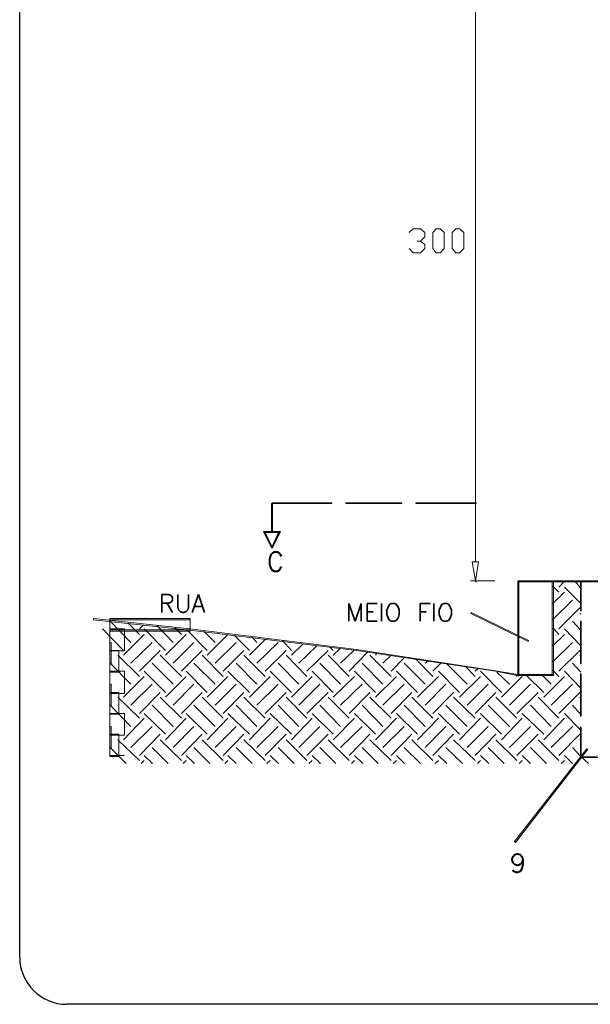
# Model space of a CAD drawing. Header units: metres. Extents: x -81 to 1042, y -541 to 334.
# Tile 112 of 130: x 921.73 to 924.77, y 236.59 to 241.82. Entities that reach past the tile are written whole.
import ezdxf

# ---------------------------------------------------------------- set-up
doc = ezdxf.new("R2010")
doc.units = ezdxf.units.M
doc.layers.add('LAYER 1', color=7, linetype='Continuous', lineweight=20)
doc.layers.add('P-CONTORNO', color=4, linetype='Continuous', lineweight=30)
doc.styles.add('txt', font='txt.shx')

msp = doc.modelspace()

# ---------------------------------------------------------------- hatches: boundary and pattern name
at = {"layer": 'LAYER 1', "linetype": 'Continuous'}
msp.add_hatch(color=7, dxfattribs=at).paths.add_polyline_path([(924.1563, 238.8336), (924.1583, 238.8336), (924.1583, 238.8336), (924.1583, 238.8386), (924.1583, 238.8386), (924.1563, 238.8386), (924.1563, 238.8386), (924.1563, 238.8336), (924.1563, 238.8336)])

# ---------------------------------------------------------------- linework, layer by layer
at = {"layer": 'LAYER 1', "color": 7}
for p, q in [((924.1563, 242.4736), (924.1563, 238.9386)), ((923.8033, 240.6886), (923.8233, 240.7086)), ((923.8233, 240.7086), (923.8633, 240.7086)), ((923.8633, 240.7086), (923.8863, 240.6886)), ((923.8863, 240.6886), (923.8863, 240.6656)), ((923.9283, 240.6886), (923.9463, 240.7086)), ((923.9283, 240.6036), (923.9283, 240.6886)), ((923.9463, 240.7086), (923.9683, 240.7086)), ((923.9683, 240.7086), (923.9883, 240.6886)), ((923.9883, 240.6886), (923.9883, 240.6036)), ((924.0313, 240.6886), (924.0513, 240.7086)), ((924.0313, 240.6036), (924.0313, 240.6886)), ((924.0513, 240.7086), (924.0713, 240.7086)), ((924.0713, 240.7086), (924.0933, 240.6886)), ((924.0933, 240.6886), (924.0933, 240.6036)), ((923.8633, 240.6436), (923.8433, 240.6436)), ((923.8863, 240.6656), (923.8633, 240.6436)), ((923.8633, 240.6436), (923.8863, 240.6256)), ((923.8233, 240.5806), (923.8033, 240.6036)), ((923.8633, 240.5806), (923.8233, 240.5806)), ((923.8863, 240.6036), (923.8633, 240.5806)), ((923.8863, 240.6256), (923.8863, 240.6036)), ((923.9463, 240.5806), (923.9283, 240.6036)), ((923.9683, 240.5806), (923.9463, 240.5806)), ((923.9883, 240.6036), (923.9683, 240.5806)), ((924.0513, 240.5806), (924.0313, 240.6036)), ((924.0713, 240.5806), (924.0513, 240.5806)), ((924.0933, 240.6036), (924.0713, 240.5806)), ((923.0763, 239.2486), (923.0713, 239.2486)), ((923.0713, 239.2486), (923.0713, 239.0986)), ((923.3913, 239.2536), (923.0733, 239.2536)), ((923.0733, 239.2536), (923.0733, 239.2486)), ((923.0733, 239.2486), (923.3913, 239.2486)), ((923.0763, 239.0986), (923.0763, 239.2486)), ((923.3913, 239.2486), (923.3913, 239.2536)), ((923.7633, 239.2536), (923.4663, 239.2536)), ((923.4663, 239.2536), (923.4663, 239.2486)), ((923.4663, 239.2486), (923.7633, 239.2486)), ((923.7633, 239.2486), (923.7633, 239.2536)), ((924.1583, 239.2536), (923.8383, 239.2536)), ((923.8383, 239.2536), (923.8383, 239.2486)), ((923.8383, 239.2486), (924.1583, 239.2486)), ((924.1583, 239.2486), (924.1583, 239.2536)), ((923.0363, 239.0956), (923.0283, 239.1006)), ((923.0283, 239.1006), (923.0713, 239.0136)), ((923.1183, 239.1006), (923.0283, 239.1006)), ((923.0283, 239.1006), (923.0363, 239.0956)), ((923.0313, 239.0986), (923.1133, 239.0986)), ((923.0733, 239.0136), (923.0313, 239.0986)), ((923.0763, 239.0136), (923.0363, 239.0956)), ((923.0363, 239.0956), (923.1083, 239.0956)), ((923.0713, 239.0986), (923.0763, 239.0986)), ((923.1083, 239.0956), (923.0713, 239.0136)), ((923.1133, 239.0986), (923.0733, 239.0136)), ((923.0763, 239.0136), (923.1183, 239.1006)), ((923.1083, 239.0956), (923.1183, 239.1006)), ((923.1183, 239.1006), (923.1083, 239.0956)), ((923.0713, 239.0136), (923.0763, 239.0136)), ((923.0713, 239.0136), (923.0763, 239.0136)), ((924.1383, 238.9386), (924.1713, 238.9386)), ((924.1563, 238.8386), (924.1383, 238.9386)), ((924.1713, 238.9386), (924.1563, 238.8386)), ((924.2583, 238.8386), (924.1283, 238.8386)), ((924.3813, 238.8386), (924.3863, 238.8336)), ((927.4983, 238.8386), (924.3813, 238.8386)), ((924.3863, 238.8336), (924.3813, 238.8386)), ((924.3813, 238.8386), (924.3813, 238.3406)), ((924.3813, 238.8386), (924.3863, 238.8336)), ((924.5713, 238.8386), (924.3813, 238.8386)), ((924.3863, 238.8336), (924.3813, 238.8386)), ((924.3813, 238.8386), (924.3813, 238.3356)), ((924.3863, 238.8386), (924.3813, 238.8386)), ((924.3813, 238.8386), (924.3813, 238.3406)), ((924.3863, 238.3406), (924.3863, 238.8386)), ((924.3863, 238.8336), (927.4983, 238.8336)), ((924.3863, 238.3336), (924.3863, 238.8336)), ((924.3863, 238.8336), (924.5633, 238.8336)), ((924.3863, 238.3406), (924.3863, 238.8336)), ((924.5633, 238.8336), (924.5713, 238.8386)), ((924.5713, 238.8386), (924.5633, 238.8336)), ((924.5633, 238.8336), (924.5633, 238.3406)), ((924.5983, 238.7786), (924.5663, 238.8106)), ((924.5713, 238.3356), (924.5713, 238.8386)), ((924.5983, 238.8056), (924.6313, 238.8386)), ((924.7163, 238.7186), (924.6283, 238.8056)), ((924.7163, 238.7986), (924.6813, 238.8386)), ((924.7183, 238.8386), (924.7133, 238.8386)), ((924.7133, 238.8386), (924.7133, 238.6786)), ((924.7183, 238.6786), (924.7183, 238.8386)), ((924.5663, 238.7186), (924.6283, 238.7786)), ((924.5663, 238.6336), (924.6713, 238.7356)), ((924.5983, 238.5836), (924.7113, 238.6956)), ((922.1233, 238.6386), (922.1233, 238.6306)), ((922.6363, 238.5836), (922.1233, 238.6386)), ((924.1333, 238.6706), (924.1313, 238.6656)), ((924.1313, 238.6656), (924.4363, 238.5156)), ((924.4383, 238.5206), (924.1333, 238.6706)), ((924.7163, 238.6606), (924.7113, 238.6656)), ((924.7133, 238.6786), (924.7183, 238.6786)), ((922.1233, 238.6306), (922.6363, 238.5756)), ((922.3233, 238.5106), (922.2133, 238.6236)), ((922.3683, 238.5536), (922.3083, 238.6136)), ((922.3683, 238.5836), (922.3883, 238.6036)), ((922.5483, 238.5106), (922.4633, 238.5986)), ((922.5913, 238.5536), (922.5563, 238.5886)), ((924.5983, 238.5536), (924.5663, 238.5886)), ((924.7163, 238.5756), (924.6713, 238.6236)), ((924.7183, 238.6236), (924.7133, 238.6236)), ((924.7133, 238.6236), (924.7133, 238.3986)), ((924.7183, 238.3986), (924.7183, 238.6236)), ((922.2833, 238.4686), (922.1713, 238.5836)), ((922.2833, 238.4436), (922.3933, 238.5536)), ((922.5063, 238.4686), (922.3933, 238.5836)), ((922.5063, 238.4436), (922.6163, 238.5536)), ((922.7283, 238.4686), (922.6183, 238.5806)), ((922.6363, 238.5836), (922.6363, 238.5756)), ((923.5233, 238.4736), (922.6363, 238.5836)), ((922.6363, 238.5756), (922.6363, 238.5836)), ((922.6363, 238.5756), (923.5233, 238.4686)), ((922.7713, 238.5106), (922.7133, 238.5686)), ((922.7283, 238.4436), (922.8383, 238.5536)), ((922.8133, 238.5536), (922.8113, 238.5556)), ((922.9533, 238.4686), (922.8733, 238.5486)), ((922.9933, 238.5106), (922.9683, 238.5386)), ((924.5663, 238.4936), (924.6283, 238.5536)), ((924.7163, 238.4936), (924.6283, 238.5836)), ((922.3233, 238.4006), (922.4363, 238.5106)), ((922.5483, 238.4006), (922.6583, 238.5106)), ((922.7713, 238.4006), (922.8833, 238.5106)), ((922.9533, 238.4436), (923.0383, 238.5286)), ((922.9933, 238.4006), (923.1063, 238.5106)), ((923.1763, 238.4686), (923.1283, 238.5206)), ((923.1763, 238.4436), (923.2383, 238.5036)), ((923.2163, 238.4006), (923.3113, 238.4936)), ((923.3983, 238.4686), (923.3833, 238.4836)), ((924.4363, 238.5156), (924.4383, 238.5206)), ((924.5663, 238.4086), (924.6713, 238.5106)), ((922.3683, 238.3306), (922.2533, 238.4436)), ((922.3683, 238.3586), (922.4783, 238.4686)), ((922.5913, 238.3306), (922.4783, 238.4436)), ((922.5913, 238.3586), (922.7013, 238.4686)), ((922.8133, 238.3306), (922.7013, 238.4436)), ((922.8133, 238.3586), (922.9233, 238.4686)), ((923.0363, 238.3306), (922.9233, 238.4436)), ((923.0363, 238.3586), (923.1483, 238.4686)), ((923.2583, 238.3306), (923.1483, 238.4436)), ((923.2583, 238.3586), (923.3713, 238.4686)), ((923.4833, 238.3306), (923.3713, 238.4436)), ((923.3983, 238.4436), (923.4363, 238.4786)), ((923.4383, 238.4006), (923.5083, 238.4686)), ((923.4833, 238.3586), (923.5813, 238.4586)), ((923.5233, 238.4736), (923.5233, 238.4686)), ((924.2613, 238.3606), (923.5233, 238.4736)), ((923.5233, 238.4686), (923.5233, 238.4736)), ((923.5233, 238.4686), (924.2613, 238.3586)), ((923.7063, 238.3306), (923.5933, 238.4436)), ((923.6233, 238.4436), (923.6283, 238.4506)), ((923.6633, 238.4006), (923.7033, 238.4406)), ((923.7063, 238.3586), (923.7783, 238.4306)), ((924.5983, 238.3586), (924.7113, 238.4686)), ((924.7163, 238.4356), (924.7113, 238.4436)), ((922.3233, 238.2886), (922.2133, 238.4006)), ((922.5483, 238.2886), (922.4363, 238.4006)), ((922.7713, 238.2886), (922.6583, 238.4006)), ((922.9933, 238.2886), (922.8833, 238.4006)), ((923.2163, 238.2886), (923.1063, 238.4006)), ((923.4383, 238.2886), (923.3283, 238.4006)), ((923.6633, 238.2886), (923.5533, 238.4006)), ((923.8883, 238.2886), (923.7763, 238.4006)), ((923.9283, 238.3306), (923.8363, 238.4236)), ((923.8883, 238.4006), (923.9033, 238.4136)), ((923.9283, 238.3586), (923.9733, 238.4036)), ((924.1113, 238.2886), (924.0013, 238.3986)), ((924.1533, 238.3306), (924.1033, 238.3806)), ((924.7163, 238.3536), (924.6713, 238.4006)), ((924.7133, 238.3986), (924.7183, 238.3986)), ((922.2833, 238.2206), (922.3933, 238.3306)), ((922.5063, 238.2456), (922.3933, 238.3586)), ((922.5063, 238.2206), (922.6163, 238.3306)), ((922.7283, 238.2456), (922.6163, 238.3586)), ((922.7283, 238.2206), (922.8383, 238.3306)), ((922.9533, 238.2456), (922.8383, 238.3586)), ((922.9533, 238.2206), (923.0633, 238.3306)), ((923.1763, 238.2456), (923.0633, 238.3586)), ((923.1763, 238.2206), (923.2863, 238.3306)), ((923.3983, 238.2456), (923.2863, 238.3586)), ((923.3983, 238.2206), (923.5113, 238.3306)), ((923.6233, 238.2456), (923.5113, 238.3586)), ((923.6233, 238.2206), (923.7363, 238.3306)), ((923.8463, 238.2456), (923.7363, 238.3586)), ((923.8463, 238.2206), (923.9583, 238.3306)), ((924.0713, 238.2456), (923.9583, 238.3586)), ((924.0713, 238.2206), (924.1813, 238.3306)), ((924.1533, 238.3586), (924.1683, 238.3706)), ((924.2933, 238.2456), (924.1813, 238.3586)), ((924.2613, 238.3606), (924.2613, 238.3586)), ((924.3813, 238.3406), (924.2613, 238.3606)), ((924.2613, 238.3586), (924.2613, 238.3606)), ((924.2613, 238.3586), (924.3863, 238.3336)), ((924.3363, 238.2886), (924.2683, 238.3536)), ((924.2933, 238.2206), (924.4033, 238.3306)), ((924.3763, 238.3306), (924.3683, 238.3406)), ((924.3813, 238.3406), (924.3863, 238.3336)), ((924.3863, 238.3336), (924.3813, 238.3406)), ((924.3813, 238.3356), (924.3863, 238.3406)), ((924.3863, 238.3406), (924.3813, 238.3356)), ((924.3813, 238.3406), (924.3863, 238.3406)), ((924.3813, 238.3356), (924.5713, 238.3356)), ((924.5633, 238.3406), (924.3863, 238.3406)), ((924.5183, 238.2456), (924.4263, 238.3356)), ((924.5583, 238.2886), (924.5113, 238.3356)), ((924.5183, 238.2206), (924.6283, 238.3306)), ((924.5713, 238.3356), (924.5633, 238.3406)), ((924.5633, 238.3406), (924.5713, 238.3356)), ((924.5983, 238.3306), (924.5663, 238.3636)), ((924.7163, 238.2686), (924.6283, 238.3586)), ((924.7183, 238.3436), (924.7133, 238.3436)), ((924.7133, 238.3436), (924.7133, 238.1186)), ((924.7183, 238.1186), (924.7183, 238.3436)), ((922.3233, 238.1786), (922.4363, 238.2886)), ((922.5483, 238.1786), (922.6583, 238.2886)), ((922.7713, 238.1786), (922.8833, 238.2886)), ((922.9933, 238.1786), (923.1063, 238.2886)), ((923.2163, 238.1786), (923.3283, 238.2886)), ((923.4383, 238.1786), (923.5533, 238.2886)), ((923.6633, 238.1786), (923.7763, 238.2886)), ((923.8883, 238.1786), (923.9983, 238.2886)), ((924.1113, 238.1786), (924.2233, 238.2886)), ((924.3363, 238.1786), (924.4483, 238.2886)), ((924.5583, 238.1786), (924.6713, 238.2886)), ((922.3683, 238.1086), (922.2533, 238.2206)), ((922.3683, 238.1336), (922.4783, 238.2456)), ((922.5913, 238.1086), (922.4783, 238.2206)), ((922.5913, 238.1336), (922.7013, 238.2456)), ((922.8133, 238.1086), (922.7013, 238.2206)), ((922.8133, 238.1336), (922.9233, 238.2456)), ((923.0363, 238.1086), (922.9233, 238.2206)), ((923.0363, 238.1336), (923.1483, 238.2456)), ((923.2583, 238.1086), (923.1483, 238.2206)), ((923.2583, 238.1336), (923.3713, 238.2456)), ((923.4833, 238.1086), (923.3713, 238.2206)), ((923.4833, 238.1336), (923.5933, 238.2456)), ((923.7063, 238.1086), (923.5933, 238.2206)), ((923.7063, 238.1336), (923.8163, 238.2456)), ((923.9283, 238.1086), (923.8163, 238.2206)), ((923.9283, 238.1336), (924.0383, 238.2456)), ((924.1533, 238.1086), (924.0383, 238.2206)), ((924.1533, 238.1336), (924.2633, 238.2456)), ((924.3763, 238.1086), (924.2633, 238.2206)), ((924.3763, 238.1336), (924.4883, 238.2456)), ((924.5983, 238.1086), (924.4883, 238.2206)), ((924.5983, 238.1336), (924.7113, 238.2456)), ((924.7163, 238.2136), (924.7113, 238.2206)), ((922.3233, 238.0636), (922.2133, 238.1786)), ((922.5483, 238.0636), (922.4363, 238.1786)), ((922.7713, 238.0636), (922.6583, 238.1786)), ((922.9933, 238.0636), (922.8833, 238.1786)), ((923.2163, 238.0636), (923.1063, 238.1786)), ((923.4383, 238.0636), (923.3283, 238.1786)), ((923.6633, 238.0636), (923.5533, 238.1786)), ((923.8883, 238.0636), (923.7763, 238.1786)), ((924.1113, 238.0636), (923.9983, 238.1786)), ((924.3363, 238.0636), (924.2233, 238.1786)), ((924.5583, 238.0636), (924.4483, 238.1786)), ((924.7163, 238.1286), (924.6713, 238.1786)), ((922.5063, 238.0236), (922.3933, 238.1336)), ((922.7283, 238.0236), (922.6163, 238.1336)), ((922.9533, 238.0236), (922.8383, 238.1336)), ((923.1763, 238.0236), (923.0633, 238.1336)), ((923.3983, 238.0236), (923.2863, 238.1336)), ((923.6233, 238.0236), (923.5113, 238.1336)), ((923.8463, 238.0236), (923.7363, 238.1336)), ((924.0713, 238.0236), (923.9583, 238.1336)), ((924.2933, 238.0236), (924.1813, 238.1336)), ((924.5183, 238.0236), (924.4033, 238.1336)), ((924.7163, 238.0456), (924.6283, 238.1336)), ((924.7133, 238.1186), (924.7183, 238.1186)), ((922.2833, 237.9936), (922.3933, 238.1086)), ((922.3233, 237.9536), (922.4363, 238.0636)), ((922.5063, 237.9936), (922.6163, 238.1086)), ((922.5483, 237.9536), (922.6583, 238.0636)), ((922.7283, 237.9936), (922.8383, 238.1086)), ((922.7713, 237.9536), (922.8833, 238.0636)), ((922.9533, 237.9936), (923.0633, 238.1086)), ((922.9933, 237.9536), (923.1063, 238.0636)), ((923.1763, 237.9936), (923.2863, 238.1086)), ((923.2163, 237.9536), (923.3283, 238.0636)), ((923.3983, 237.9936), (923.5113, 238.1086)), ((923.4383, 237.9536), (923.5533, 238.0636)), ((923.6233, 237.9936), (923.7363, 238.1086)), ((923.6633, 237.9536), (923.7763, 238.0636)), ((923.8463, 237.9936), (923.9583, 238.1086)), ((923.8883, 237.9536), (923.9983, 238.0636)), ((924.0713, 237.9936), (924.1813, 238.1086)), ((924.1113, 237.9536), (924.2233, 238.0636)), ((924.2933, 237.9936), (924.4033, 238.1086)), ((924.3363, 237.9536), (924.4483, 238.0636)), ((924.5183, 237.9936), (924.6283, 238.1086)), ((924.5583, 237.9536), (924.6713, 238.0636)), ((922.3683, 237.9106), (922.4783, 238.0236)), ((922.5913, 237.9106), (922.7013, 238.0236)), ((922.8133, 237.9106), (922.9233, 238.0236)), ((923.0363, 237.9106), (923.1483, 238.0236)), ((923.2583, 237.9106), (923.3713, 238.0236)), ((923.4833, 237.9106), (923.5933, 238.0236)), ((923.7063, 237.9106), (923.8163, 238.0236)), ((923.9283, 237.9106), (924.0383, 238.0236)), ((924.1533, 237.9106), (924.2633, 238.0236)), ((924.3763, 237.9106), (924.4883, 238.0236)), ((924.5983, 237.9106), (924.7113, 238.0236)), ((924.7183, 238.0606), (924.7133, 238.0606)), ((924.7133, 238.0606), (924.7133, 237.9036)), ((924.7183, 237.9036), (924.7183, 238.0606)), ((922.3683, 237.8836), (922.2533, 237.9936)), ((922.5913, 237.8836), (922.4783, 237.9936)), ((922.8133, 237.8836), (922.7013, 237.9936)), ((923.0363, 237.8836), (922.9233, 237.9936)), ((923.2583, 237.8836), (923.1483, 237.9936)), ((923.4833, 237.8836), (923.3713, 237.9936)), ((923.7063, 237.8836), (923.5933, 237.9936)), ((923.9283, 237.8836), (923.8163, 237.9936)), ((924.1533, 237.8836), (924.0383, 237.9936)), ((924.3763, 237.8836), (924.2633, 237.9936)), ((924.5983, 237.8836), (924.4883, 237.9936)), ((924.7163, 237.9886), (924.7113, 237.9936)), ((922.2983, 237.8686), (922.2133, 237.9536)), ((922.4383, 237.8686), (922.3933, 237.9106)), ((922.5213, 237.8686), (922.4363, 237.9536)), ((922.6613, 237.8686), (922.6163, 237.9106)), ((922.7433, 237.8686), (922.6583, 237.9536)), ((922.8833, 237.8686), (922.8383, 237.9106)), ((922.9683, 237.8686), (922.8833, 237.9536)), ((923.1083, 237.8686), (923.0633, 237.9106)), ((923.1913, 237.8686), (923.1063, 237.9536)), ((923.3313, 237.8686), (923.2863, 237.9106)), ((923.4133, 237.8686), (923.3283, 237.9536)), ((923.5563, 237.8686), (923.5113, 237.9106)), ((923.6383, 237.8686), (923.5533, 237.9536)), ((923.7783, 237.8686), (923.7363, 237.9106)), ((923.8633, 237.8686), (923.7763, 237.9536)), ((924.0033, 237.8686), (923.9583, 237.9106)), ((924.0863, 237.8686), (923.9983, 237.9536)), ((924.2263, 237.8686), (924.1813, 237.9106)), ((924.3083, 237.8686), (924.2233, 237.9536)), ((924.7483, 237.9456), (924.3633, 237.4536)), ((924.3683, 237.4486), (924.7533, 237.9436)), ((924.4483, 237.8686), (924.4033, 237.9106)), ((924.5333, 237.8686), (924.4483, 237.9536)), ((924.6713, 237.8686), (924.6283, 237.9106)), ((924.7163, 237.9056), (924.6713, 237.9536)), ((924.8933, 237.9086), (924.7163, 237.9056)), ((924.7533, 237.9436), (924.7483, 237.9456)), ((922.3783, 237.8686), (922.3933, 237.8836)), ((922.6013, 237.8686), (922.6163, 237.8836)), ((922.8233, 237.8686), (922.8383, 237.8836)), ((923.0463, 237.8686), (923.0633, 237.8836)), ((923.2683, 237.8686), (923.2863, 237.8836)), ((923.4963, 237.8686), (923.5113, 237.8836)), ((923.7183, 237.8686), (923.7363, 237.8836)), ((923.9413, 237.8686), (923.9583, 237.8836)), ((924.1663, 237.8686), (924.1813, 237.8836)), ((924.3883, 237.8686), (924.4033, 237.8836)), ((924.6113, 237.8686), (924.6283, 237.8836)), ((924.7133, 237.9036), (924.7183, 237.9036)), ((924.7163, 237.9056), (924.7163, 237.9006)), ((924.7163, 237.9006), (924.8933, 237.9006)), ((924.7563, 237.8686), (924.7183, 237.9036)), ((924.3633, 237.4536), (924.3683, 237.4486))]:
    msp.add_line(p, q, dxfattribs=at)
at = {"layer": 'LAYER 1'}
for p, q in [((923.0313, 239.0986), (923.1133, 239.0986)), ((923.1133, 239.0986), (923.0733, 239.0136)), ((924.1383, 238.9386), (924.1713, 238.9386)), ((924.1713, 238.9386), (924.1563, 238.8386)), ((924.1583, 238.8386), (924.1563, 238.8386)), ((924.1563, 238.8386), (924.1563, 238.8336)), ((924.1563, 238.8336), (924.1583, 238.8336)), ((924.1583, 238.8336), (924.1583, 238.8386)), ((922.2113, 238.6386), (922.6383, 238.6386)), ((922.2113, 238.5706), (922.2113, 238.6386)), ((922.2113, 238.6386), (922.6383, 238.6386)), ((922.2113, 238.5786), (922.2113, 238.6386)), ((922.6383, 238.6386), (922.6383, 238.5706)), ((922.6383, 238.6386), (922.6383, 238.5786)), ((922.2113, 238.6306), (922.6383, 238.6306)), ((922.2113, 238.5706), (922.2113, 238.6306)), ((922.6383, 238.6306), (922.6383, 238.5706)), ((922.2113, 238.5836), (922.2883, 238.5836)), ((922.2113, 238.4656), (922.2113, 238.5836)), ((922.6383, 238.5786), (922.2113, 238.5786)), ((922.6383, 238.5706), (922.2113, 238.5706)), ((922.6383, 238.5706), (922.2113, 238.5706)), ((922.2883, 238.5836), (922.2883, 238.4656)), ((922.2113, 238.5106), (922.2183, 238.5106)), ((922.2113, 238.3956), (922.2113, 238.5106)), ((922.2183, 238.5106), (922.2183, 238.3956)), ((922.2113, 238.4686), (922.2583, 238.4686)), ((922.2113, 238.3536), (922.2113, 238.4686)), ((922.2883, 238.4656), (922.2113, 238.4656)), ((922.2583, 238.4686), (922.2583, 238.3536)), ((922.2183, 238.3956), (922.2113, 238.3956)), ((922.2113, 238.3586), (922.2883, 238.3586)), ((922.2113, 238.2406), (922.2113, 238.3586)), ((922.2583, 238.3536), (922.2113, 238.3536)), ((922.2883, 238.3586), (922.2883, 238.2406)), ((922.2113, 238.2886), (922.2183, 238.2886)), ((922.2113, 238.1736), (922.2113, 238.2886)), ((922.2183, 238.2886), (922.2183, 238.1736)), ((922.2113, 238.2456), (922.2583, 238.2456)), ((922.2113, 238.1306), (922.2113, 238.2456)), ((922.2883, 238.2406), (922.2113, 238.2406)), ((922.2583, 238.2456), (922.2583, 238.1306)), ((922.2183, 238.1736), (922.2113, 238.1736)), ((922.2113, 238.1336), (922.2883, 238.1336)), ((922.2113, 238.0186), (922.2113, 238.1336)), ((922.2583, 238.1306), (922.2113, 238.1306)), ((922.2883, 238.1336), (922.2883, 238.0186)), ((922.2113, 238.0636), (922.2183, 238.0636)), ((922.2113, 237.9486), (922.2113, 238.0636)), ((922.2183, 238.0636), (922.2183, 237.9486)), ((922.2113, 238.0236), (922.2583, 238.0236)), ((922.2113, 237.9056), (922.2113, 238.0236)), ((922.2883, 238.0186), (922.2113, 238.0186)), ((922.2583, 238.0236), (922.2583, 237.9056)), ((922.2183, 237.9486), (922.2113, 237.9486)), ((922.2113, 237.9106), (922.2883, 237.9106)), ((922.2583, 237.9056), (922.2113, 237.9056))]:
    msp.add_line(p, q, dxfattribs=at)
at = {"layer": 'P-CONTORNO'}
for p, q in [((921.7313, 236.8386), (921.7313, 249.4436)), ((932.6283, 236.5886), (921.9813, 236.5886))]:
    msp.add_line(p, q, dxfattribs=at)
msp.add_arc((921.9813, 236.8386), 0.25, 180, 270, dxfattribs=at)

# ---------------------------------------------------------------- texts
at = {"char_height": 0.1, "width": 0.12, "attachment_point": 7, "line_spacing_factor": 0.798, "style": 'txt'}
for s, insert in [('C', (923.0463, 238.8906)), ('9', (924.3383, 237.2886))]:
    msp.add_mtext(s, dxfattribs=dict(at, insert=insert))
at = {"layer": 'LAYER 1', "color": 7, "char_height": 0.09434, "attachment_point": 7, "line_spacing_factor": 0.798, "style": 'txt'}
for s, insert, width in [('RUA', (922.4713, 238.6707), 0.339616), ('MEIO FIO', (923.4663, 238.6237), 0.905642)]:
    msp.add_mtext(s, dxfattribs=dict(at, insert=insert, width=width))

doc.saveas('drawing.dxf')
